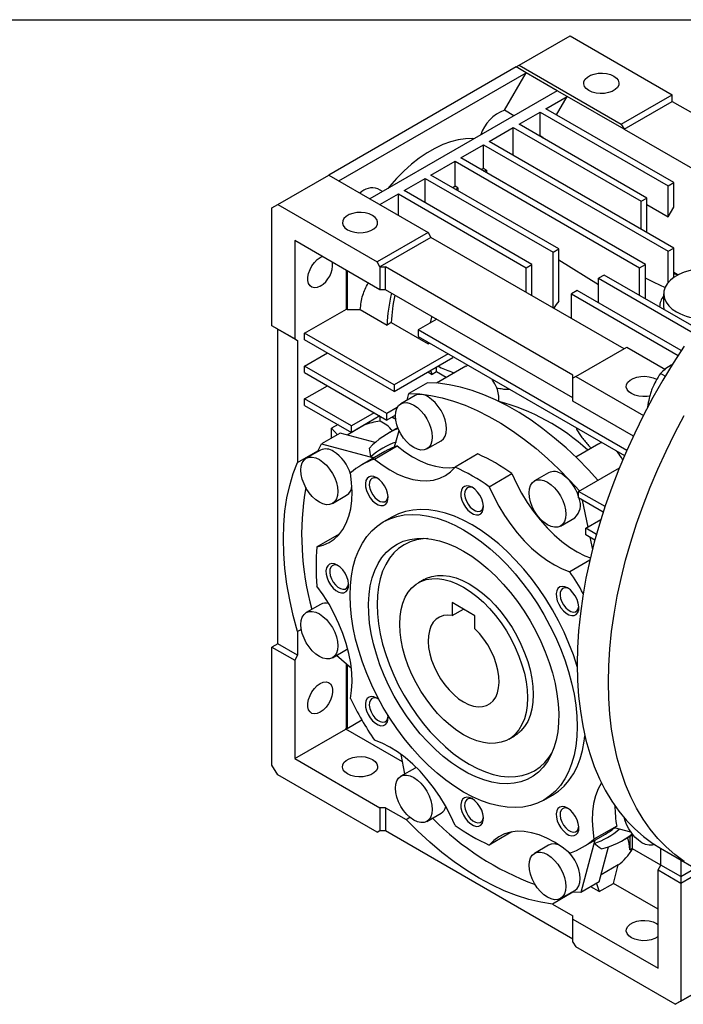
# Model space of a CAD drawing. Header units: millimetres. Extents: x 32 to 1365, y 32 to 1048.
# Tile 6 of 10: x 885 to 1050, y 802 to 1048. Entities that reach past the tile are written whole.
import ezdxf

# ---------------------------------------------------------------- set-up
doc = ezdxf.new("R2010")
doc.units = ezdxf.units.MM
doc.header["$LTSCALE"] = 5
doc.linetypes.add('SLD-Solid', pattern=[0])
doc.layers.add('TEXT', color=140, linetype='SLD-Solid', lineweight=25)

msp = doc.modelspace()

# ---------------------------------------------------------------- linework, layer by layer
for p, q in [((1009.092, 1036.386), (1021.82, 1043.734)), ((1021.82, 1043.734), (1047.276, 1029.038)), ((1008.385, 1035.978), (961.716, 1009.036)), ((1008.385, 1035.978), (1009.092, 1036.386)), ((1010.86, 1034.549), (1008.385, 1035.978)), ((1009.092, 1036.386), (1034.548, 1021.691)), ((964.191, 1007.608), (1010.86, 1034.549)), ((1005.448, 1025.176), (1010.86, 1034.549)), ((1018.638, 1030.059), (1010.86, 1034.549)), ((1018.638, 1030.059), (971.969, 1003.117)), ((1015.809, 1025.568), (1021.113, 1028.63)), ((1018.461, 1024.038), (1021.113, 1028.63)), ((1021.113, 1028.63), (1018.638, 1030.059)), ((1035.255, 1020.466), (1021.113, 1028.63)), ((1034.548, 1021.691), (1047.276, 1029.038)), ((1047.276, 1027.405), (1047.276, 1029.038)), ((1047.629, 1007.199), (1015.809, 1025.568)), ((1035.255, 1020.466), (1047.276, 1027.405)), ((1047.276, 1027.405), (1086.582, 1004.714)), ((1007.814, 1023.81), (1005.448, 1025.176)), ((1009.092, 1021.691), (1014.395, 1024.752)), ((1014.395, 1024.752), (1046.215, 1006.383)), ((1014.395, 1018.776), (1014.395, 1024.752)), ((1001.667, 1017.404), (1007.678, 1020.874)), ((1007.678, 1020.874), (1039.498, 1002.505)), ((1007.678, 1013.935), (1007.678, 1020.874)), ((1040.912, 1003.321), (1009.092, 1021.691)), ((1034.548, 1021.691), (1035.255, 1020.466)), ((1035.255, 1020.466), (1076.433, 996.694)), ((1014.395, 1018.776), (1014.264, 1018.705)), ((1015.102, 1018.368), (1014.395, 1018.776)), ((1014.971, 1018.297), (1015.102, 1018.368)), ((1015.102, 1018.368), (1015.102, 1018.221)), ((994.596, 1013.322), (1000.253, 1016.588)), ((1000.253, 1016.588), (1046.215, 990.055)), ((1000.253, 1010.661), (1000.253, 1016.588)), ((1047.629, 990.871), (1001.667, 1017.404)), ((1040.558, 986.789), (994.596, 1013.322)), ((987.172, 1009.036), (993.182, 1012.506)), ((993.182, 1012.506), (1039.144, 985.973)), ((993.182, 1006.312), (993.182, 1012.506)), ((1000.253, 1010.661), (999.661, 1010.398)), ((1000.96, 1010.252), (1000.253, 1010.661)), ((948.988, 1001.689), (961.716, 1009.036)), ((961.716, 1009.036), (986.465, 994.749)), ((980.454, 1005.158), (985.757, 1008.22)), ((985.757, 1008.22), (1017.577, 989.851)), ((985.757, 1002.097), (985.757, 1008.22)), ((1018.991, 990.667), (987.172, 1009.036)), ((1000.368, 1009.99), (1000.96, 1010.252)), ((1000.96, 1010.252), (1000.96, 1009.649)), ((993.182, 1006.312), (992.649, 1005.874)), ((993.889, 1005.903), (993.182, 1006.312)), ((993.356, 1005.466), (993.889, 1005.903)), ((993.889, 1005.903), (993.889, 1005.158)), ((1046.215, 1006.383), (1047.629, 1007.199)), ((1046.215, 998.626), (1046.215, 1006.383)), ((1047.629, 1001.075), (1047.629, 1007.199)), ((975.079, 1004.913), (973.921, 1005.581)), ((974.444, 1001.689), (979.04, 1004.342)), ((979.04, 1004.342), (1010.86, 985.973)), ((979.04, 999.035), (979.04, 1004.342)), ((1012.274, 986.789), (980.454, 1005.158)), ((1039.498, 1002.505), (1040.912, 1003.321)), ((1040.912, 994.749), (1040.912, 1003.321)), ((947.574, 1000.872), (948.988, 1001.689)), ((947.574, 971.477), (947.574, 1000.872)), ((948.988, 1001.689), (973.737, 987.402)), ((1039.498, 995.565), (1039.498, 1002.505)), ((1040.912, 1001.687), (1046.215, 998.626)), ((1046.215, 998.626), (1047.629, 1001.075)), ((986.465, 994.749), (973.737, 987.402)), ((987.172, 993.524), (974.444, 986.177)), ((986.465, 994.749), (987.172, 993.524)), ((1035.255, 965.767), (987.172, 993.524)), ((953.231, 992.707), (953.231, 968.211)), ((974.444, 980.461), (953.231, 992.707)), ((1017.577, 989.851), (1018.991, 990.667)), ((1017.577, 975.972), (1017.577, 989.851)), ((1018.991, 977.652), (1018.991, 990.667)), ((1046.215, 990.055), (1047.629, 990.871)), ((1046.215, 982.21), (1046.215, 990.055)), ((1047.629, 983.482), (1047.629, 990.871)), ((974.444, 986.177), (973.737, 987.402)), ((974.444, 986.177), (975.858, 986.177)), ((974.444, 986.177), (974.444, 980.461)), ((1022.527, 959.235), (975.858, 986.177)), ((975.858, 980.461), (975.858, 986.177)), ((1010.86, 985.973), (1012.274, 986.789)), ((1012.274, 979.033), (1012.274, 986.789)), ((1028.891, 981.691), (1018.991, 987.823)), ((1039.144, 985.973), (1040.558, 986.789)), ((1040.558, 978.217), (1040.558, 986.789)), ((966.1, 975.64), (966.1, 985.278)), ((966.277, 985.176), (966.277, 975.538)), ((1010.86, 979.85), (1010.86, 985.973)), ((1030.305, 984.136), (1028.891, 983.319)), ((1053.299, 970.862), (1030.305, 984.136)), ((1039.144, 979.033), (1039.144, 985.973)), ((1048.511, 984.231), (1047.629, 984.793)), ((1048.81, 984.098), (1048.511, 984.231)), ((1028.891, 983.319), (1052.478, 969.703)), ((1028.891, 977.196), (1028.891, 983.319)), ((975.858, 980.461), (974.444, 980.461)), ((1022.527, 953.52), (975.858, 980.461)), ((1023.588, 980.258), (1022.173, 979.441)), ((1022.173, 979.441), (1048.719, 964.117)), ((1022.173, 973.318), (1022.173, 979.441)), ((1049.491, 965.304), (1023.588, 980.258)), ((1045.115, 979.441), (1045.115, 976.175)), ((955.705, 969.64), (966.1, 975.64)), ((966.277, 975.538), (966.1, 975.64)), ((966.277, 975.538), (969.552, 975.538)), ((969.552, 975.538), (976.223, 971.687)), ((1044.115, 976.175), (1044.115, 976.164)), ((953.231, 968.211), (947.574, 971.477)), ((948.988, 970.66), (947.574, 971.477)), ((977.284, 972.3), (976.223, 971.687)), ((977.284, 972.3), (986.477, 966.993)), ((988.588, 973.112), (983.99, 970.457)), ((948.988, 970.66), (953.938, 967.803)), ((948.988, 892.272), (948.988, 970.66)), ((955.705, 968.007), (955.705, 969.64)), ((977.979, 956.781), (955.705, 969.64)), ((1035.956, 940.458), (983.99, 970.457)), ((983.99, 970.457), (983.99, 968.824)), ((953.231, 968.211), (953.938, 967.803)), ((953.938, 967.803), (953.938, 937.417)), ((977.979, 955.148), (955.705, 968.007)), ((983.99, 968.824), (1035.387, 939.153)), ((986.477, 966.993), (986.49, 967.381)), ((986.477, 966.993), (986.819, 967.191)), ((955.705, 961.474), (961.363, 964.74)), ((991.415, 964.538), (977.979, 956.781)), ((1023.234, 958.827), (1035.962, 966.175)), ((1035.962, 966.175), (1045.55, 960.64)), ((977.979, 955.148), (992.651, 963.618)), ((955.705, 959.841), (955.705, 961.474)), ((976.212, 949.636), (955.705, 961.474)), ((955.705, 959.841), (976.212, 948.003)), ((986.397, 960.008), (987.459, 959.395)), ((988.551, 960.025), (987.459, 959.395)), ((988.551, 960.025), (988.551, 961.251)), ((990.992, 958.616), (988.551, 960.025)), ((995.881, 961.438), (988.552, 957.207)), ((1022.527, 958.419), (1022.527, 959.235)), ((1045.508, 958.938), (1044.348, 959.608)), ((977.979, 956.781), (977.979, 955.148)), ((986.288, 957.301), (981.692, 954.648)), ((1023.234, 958.827), (1022.527, 958.419)), ((1022.527, 952.703), (1022.527, 958.419)), ((1023.234, 958.827), (1040.073, 949.106)), ((955.705, 953.309), (961.363, 956.575)), ((981.247, 952.99), (981.692, 954.648)), ((955.705, 951.676), (955.705, 953.309)), ((967.373, 946.573), (955.705, 953.309)), ((983.19, 954.112), (979.655, 952.071)), ((1037.577, 944.015), (1022.527, 952.703)), ((955.705, 951.676), (967.373, 944.94)), ((973.03, 949.84), (967.373, 946.573)), ((978.743, 951.098), (976.212, 949.636)), ((976.212, 948.003), (976.212, 949.636)), ((1041.139, 951.157), (1041.082, 951.19)), ((964.015, 946.879), (962.423, 945.959)), ((974.445, 949.023), (967.373, 944.94)), ((974.479, 947.723), (974.479, 949.003)), ((978.309, 949.214), (976.212, 948.003)), ((977.429, 948.706), (977.882, 948.444)), ((964.535, 944.74), (959.939, 942.087)), ((962.423, 943.52), (962.423, 945.959)), ((962.423, 945.959), (963.857, 944.348)), ((973.28, 942.397), (964.535, 944.74)), ((970.522, 946.725), (966.276, 944.274)), ((967.373, 944.94), (967.373, 946.573)), ((970.522, 946.725), (970.483, 946.736)), ((978.925, 946.083), (976.38, 944.614)), ((978.123, 941.331), (979.215, 945.405)), ((958.889, 940.078), (959.939, 942.087)), ((959.939, 942.087), (972.96, 938.599)), ((986.154, 940.812), (989.69, 942.853)), ((1028.995, 942.126), (1023.22, 938.792)), ((953.938, 937.417), (959.021, 940.352)), ((959.655, 940.521), (956.119, 938.48)), ((975.655, 940.154), (969.927, 936.848)), ((973.09, 938.295), (978.747, 941.56)), ((998.838, 939.572), (993.181, 936.306)), ((973.031, 938.639), (972.159, 938.873)), ((1001.668, 931.407), (1007.325, 934.672)), ((1016.474, 934.897), (1012.938, 932.856)), ((1023.941, 930.248), (1034.113, 936.12)), ((1030.522, 926.449), (1023.941, 930.248)), ((1023.941, 928.615), (1023.941, 930.248)), ((962.619, 927.221), (966.154, 929.262)), ((1030.07, 925.077), (1023.941, 928.615)), ((1024.853, 928.089), (1026.229, 921.362)), ((977.426, 923.857), (975.305, 922.632)), ((1019.438, 921.598), (1022.973, 923.639)), ((1025.709, 921.062), (1029.488, 923.244)), ((1028.385, 919.517), (1025.709, 921.062)), ((1025.709, 919.429), (1025.709, 921.062)), ((958.766, 916.433), (964.423, 919.698)), ((1027.996, 918.108), (1025.709, 919.429)), ((1026.747, 918.829), (1027.378, 915.747)), ((1026.73, 913.068), (1021.76, 910.198)), ((985.469, 908.293), (984.054, 907.476)), ((959.655, 902.086), (956.119, 900.045)), ((992.475, 902.524), (992.475, 899.293)), ((998.132, 899.259), (992.475, 902.524)), ((992.475, 899.293), (995.274, 900.909)), ((998.132, 896.028), (998.132, 899.259)), ((954.883, 895.85), (953.938, 895.304)), ((953.938, 895.304), (953.938, 889.415)), ((948.988, 892.272), (947.574, 891.456)), ((947.574, 862.06), (947.574, 891.456)), ((947.574, 891.456), (953.231, 888.19)), ((953.938, 889.415), (948.988, 892.272)), ((962.619, 888.786), (966.154, 890.827)), ((953.938, 889.415), (953.231, 888.19)), ((953.231, 888.19), (953.231, 863.694)), ((967.346, 886.118), (963.659, 889.387)), ((966.1, 871.286), (966.1, 887.223)), ((966.277, 887.066), (966.277, 871.184)), ((966.277, 871.184), (969.944, 873.302)), ((953.231, 863.694), (965.958, 871.041)), ((965.958, 871.041), (966.1, 871.286)), ((980.079, 862.89), (965.958, 871.041)), ((966.277, 871.184), (966.1, 871.286)), ((1006.552, 868.504), (1007.967, 869.321)), ((953.231, 863.694), (974.444, 851.448)), ((980.695, 859.882), (979.707, 864.709)), ((948.988, 859.611), (947.574, 862.06)), ((983.19, 861.322), (979.655, 859.281)), ((983.491, 861.466), (983.19, 861.322)), ((973.737, 845.323), (948.988, 859.611)), ((1015.302, 853.348), (1017.423, 854.573)), ((974.444, 851.448), (974.444, 845.732)), ((975.858, 851.448), (974.444, 851.448)), ((975.858, 851.448), (975.858, 845.732)), ((975.858, 851.448), (980.958, 848.503)), ((980.958, 848.503), (981.904, 849.049)), ((986.154, 848.023), (989.69, 850.064)), ((1033.418, 846.866), (1027.761, 843.601)), ((1036.982, 845.35), (1032.908, 846.442)), ((973.737, 845.323), (974.444, 845.732)), ((973.737, 845.323), (974.444, 845.732)), ((974.444, 845.732), (975.858, 845.732)), ((975.858, 845.732), (1022.527, 818.79)), ((1007.325, 845.389), (1001.668, 842.123)), ((1024.922, 841.582), (1030.65, 844.889)), ((1034.875, 843.286), (1037.425, 844.758)), ((1036.694, 844.336), (1036.694, 840.969)), ((1037.366, 841.357), (1037.366, 844.724)), ((1016.474, 842.108), (1012.938, 840.067)), ((1027.961, 843.336), (1024.472, 830.313)), ((1027.797, 842.504), (1028.032, 843.377)), ((1029.068, 832.966), (1031.411, 841.712)), ((1036.694, 840.969), (1037.366, 841.357)), ((1044.302, 841.398), (1052.081, 836.908)), ((1044.411, 837.101), (1037.363, 841.17)), ((1044.447, 837.165), (1044.447, 841.314)), ((1033.816, 837.178), (1029.534, 834.707)), ((1032.603, 832.568), (1033.816, 837.178)), ((1043.74, 835.94), (1044.447, 837.165)), ((1049.397, 834.307), (1044.447, 837.165)), ((1049.397, 838.457), (1049.397, 834.307)), ((1043.74, 835.94), (1049.397, 832.674)), ((1043.74, 811.444), (1043.74, 835.94)), ((1049.397, 834.307), (1053.008, 836.392)), ((1049.397, 832.674), (1054.519, 835.631)), ((1049.397, 834.307), (1049.397, 832.674)), ((1029.068, 832.966), (1024.472, 830.313)), ((1029.068, 830.527), (1026.955, 831.747)), ((1028.39, 832.575), (1029.068, 830.527)), ((1029.068, 830.527), (1032.603, 832.568)), ((1043.74, 826.139), (1032.603, 832.568)), ((1049.397, 832.674), (1049.397, 803.279)), ((1022.511, 830.385), (1017.427, 827.45)), ((1019.438, 828.808), (1022.973, 830.849)), ((1024.472, 830.313), (1022.207, 830.407)), ((1017.427, 827.45), (1022.527, 824.506)), ((1022.527, 823.69), (1022.527, 824.506)), ((1022.527, 817.974), (1022.527, 823.69)), ((1022.527, 823.69), (1043.74, 811.444)), ((1043.309, 822.624), (1043.74, 822.335)), ((1022.527, 817.974), (1023.234, 816.749)), ((1047.983, 802.462), (1023.234, 816.749)), ((1047.983, 802.462), (1060.711, 809.81)), ((1049.397, 803.279), (1062.125, 810.626)), ((1049.397, 803.279), (1047.983, 802.462))]:
    msp.add_line(p, q)
at = {"flags": 128}
for points in [[(1032.702, 1033.688), (1033.355, 1033.207), (1033.789, 1032.65), (1033.98, 1032.049), (1033.916, 1031.439), (1033.601, 1030.856), (1033.054, 1030.333), (1032.305, 1029.901), (1031.4, 1029.585), (1030.389, 1029.403), (1029.333, 1029.366), (1028.292, 1029.476), (1027.327, 1029.727), (1026.494, 1030.104), (1025.841, 1030.585), (1025.407, 1031.142), (1025.216, 1031.743), (1025.28, 1032.353), (1025.595, 1032.936), (1026.142, 1033.459), (1026.891, 1033.891), (1027.796, 1034.207), (1028.807, 1034.389), (1029.863, 1034.425), (1030.904, 1034.315), (1031.869, 1034.065), (1032.702, 1033.688)], [(997.94, 1018.11), (997.538, 1018.133), (995.769, 1018.093), (993.931, 1017.827), (992.039, 1017.336), (990.108, 1016.625), (988.153, 1015.699), (986.19, 1014.566), (984.236, 1013.235), (982.304, 1011.717), (980.412, 1010.023), (978.574, 1008.167), (976.805, 1006.164), (976.404, 1005.677)], [(972.598, 998.99), (971.765, 999.367), (970.8, 999.618), (969.759, 999.728), (968.703, 999.691), (967.692, 999.509), (966.787, 999.193), (966.038, 998.761), (965.491, 998.239), (965.176, 997.655), (965.112, 997.045), (965.303, 996.444), (965.737, 995.887), (966.39, 995.406), (967.223, 995.03), (968.188, 994.779), (969.229, 994.669), (970.285, 994.706), (971.296, 994.887), (972.201, 995.203), (972.95, 995.635), (973.497, 996.158), (973.812, 996.742), (973.876, 997.351), (973.685, 997.952), (973.251, 998.51), (972.598, 998.99)], [(959.594, 981.365), (958.852, 981.04), (958.152, 980.943), (957.536, 981.078), (957.04, 981.438), (956.692, 982.003), (956.513, 982.738), (956.513, 983.603), (956.692, 984.545), (957.04, 985.511), (957.536, 986.444), (958.152, 987.291), (958.852, 988.001), (959.594, 988.534), (960.062, 988.763)], [(1063.752, 984.011), (1062.647, 984.55), (1061.255, 985.055), (1059.748, 985.435), (1058.16, 985.681), (1056.526, 985.787), (1054.883, 985.751), (1053.268, 985.575), (1051.716, 985.261), (1050.262, 984.818), (1048.939, 984.254), (1047.777, 983.583), (1046.801, 982.82), (1046.032, 981.981), (1045.489, 981.085), (1045.184, 980.152), (1045.122, 979.204), (1045.306, 978.261), (1045.732, 977.344), (1046.389, 976.474), (1047.264, 975.67), (1048.336, 974.951)], [(1047.629, 984.469), (1047.716, 984.45), (1048.511, 984.231)], [(1045.548, 980.942), (1042.75, 982.277), (1040.558, 983.322)], [(987.06, 972.23), (987.355, 973.647), (987.391, 973.803)], [(1045.115, 976.175), (1045.122, 975.938), (1045.167, 975.556)], [(1050.211, 966.391), (1047.51, 962.215), (1044.926, 957.954), (1042.464, 953.618), (1040.131, 949.219), (1037.933, 944.766), (1035.874, 940.273), (1033.962, 935.748), (1032.199, 931.205), (1030.59, 926.653), (1029.14, 922.105), (1027.852, 917.571), (1026.729, 913.064), (1025.774, 908.593), (1024.99, 904.171), (1024.377, 899.808), (1023.939, 895.515), (1023.676, 891.303), (1023.588, 887.182)], [(992.645, 963.828), (992.645, 963.819), (992.651, 963.618)], [(987.459, 959.395), (987.251, 960.071), (987.15, 960.442)], [(1028.718, 933.005), (1026.381, 935.577), (1023.625, 938.397), (1020.808, 941.053), (1017.942, 943.537), (1015.037, 945.839), (1012.104, 947.949), (1009.155, 949.861), (1006.2, 951.567), (1003.251, 953.06), (1000.319, 954.335), (997.414, 955.388), (994.548, 956.213), (991.731, 956.809), (988.974, 957.172), (986.288, 957.301)], [(1041.683, 953.992), (1040.996, 953.885), (1039.94, 953.848), (1038.899, 953.958), (1037.934, 954.209), (1037.1, 954.586), (1036.448, 955.067), (1036.013, 955.624), (1035.823, 956.225), (1035.887, 956.835), (1036.201, 957.418), (1036.749, 957.941), (1037.497, 958.373), (1038.403, 958.689), (1039.413, 958.871), (1040.47, 958.908), (1041.511, 958.798), (1042.476, 958.547), (1043.309, 958.17), (1043.309, 958.17)], [(981.692, 954.648), (984.378, 954.518), (987.135, 954.155), (989.951, 953.56), (992.818, 952.734), (995.722, 951.682), (998.655, 950.407), (1001.604, 948.914), (1004.559, 947.208), (1007.508, 945.296), (1010.441, 943.185), (1013.346, 940.884), (1016.212, 938.4), (1019.029, 935.743), (1021.785, 932.924), (1024.122, 930.352)], [(982.904, 951.749), (983.801, 951.129), (984.663, 950.329), (985.458, 949.38), (986.154, 948.318), (986.726, 947.184), (987.151, 946.021), (987.412, 944.874), (987.5, 943.788), (987.412, 942.804), (987.151, 941.959), (986.726, 941.286), (986.154, 940.812), (985.458, 940.554), (984.663, 940.522), (983.801, 940.718), (982.904, 941.134), (982.008, 941.753), (981.145, 942.553), (980.351, 943.502), (979.654, 944.565), (979.083, 945.699), (978.658, 946.862), (978.396, 948.008), (978.308, 949.095), (978.396, 950.079), (978.658, 950.924), (979.083, 951.596), (979.654, 952.07), (980.351, 952.328), (981.145, 952.36), (982.008, 952.164), (982.904, 951.749)], [(989.69, 942.853), (989.69, 942.853), (990.261, 943.327), (990.686, 944), (990.948, 944.845), (991.036, 945.829), (990.948, 946.915), (990.686, 948.062), (990.261, 949.225), (989.69, 950.359), (988.993, 951.421), (988.199, 952.37), (987.336, 953.17), (986.44, 953.79)], [(978.364, 948.234), (978.01, 948.376), (977.481, 948.736)], [(1031.366, 882.692), (1031.454, 886.813), (1031.717, 891.025), (1032.156, 895.318), (1032.768, 899.681), (1033.552, 904.103), (1034.507, 908.574), (1035.63, 913.081), (1036.918, 917.615), (1038.368, 922.163), (1039.977, 926.714), (1041.74, 931.258), (1043.653, 935.782), (1045.711, 940.276), (1047.909, 944.728), (1050.242, 949.128)], [(978.747, 941.56), (980.648, 940.102), (982.572, 938.854), (984.498, 937.83), (986.406, 937.039), (988.277, 936.491), (990.093, 936.189), (991.834, 936.139), (993.158, 936.278)], [(953.938, 895.304), (952.867, 899.299), (951.984, 903.257), (951.294, 907.162), (950.799, 910.998), (950.501, 914.75), (950.402, 918.401), (950.501, 921.938), (950.799, 925.346), (951.294, 928.611), (951.984, 931.719), (952.867, 934.659), (953.938, 937.417)], [(959.369, 938.158), (960.266, 937.538), (961.128, 936.739), (961.923, 935.789), (962.619, 934.727), (963.191, 933.593), (963.616, 932.43), (963.877, 931.284), (963.965, 930.197), (963.877, 929.213), (963.616, 928.368), (963.191, 927.696), (962.619, 927.221), (961.923, 926.963), (961.128, 926.932), (960.266, 927.127), (959.369, 927.543), (958.473, 928.163), (957.61, 928.962), (956.816, 929.911), (956.119, 930.974), (955.548, 932.108), (955.123, 933.271), (954.861, 934.417), (954.773, 935.504), (954.861, 936.488), (955.123, 937.333), (955.548, 938.005), (956.119, 938.48), (956.816, 938.738), (957.61, 938.769), (958.473, 938.574), (959.369, 938.158)], [(973.09, 938.295), (974.991, 936.836), (976.915, 935.589), (978.841, 934.564), (980.749, 933.774), (982.621, 933.225), (984.436, 932.924), (986.177, 932.873), (987.826, 933.073), (989.366, 933.523), (990.781, 934.216), (992.057, 935.147), (993.181, 936.306)], [(958.766, 916.433), (960.332, 916.827), (961.776, 917.467), (963.084, 918.346), (964.243, 919.455), (965.241, 920.783), (966.067, 922.316), (966.714, 924.039), (967.174, 925.934), (967.444, 927.983), (967.519, 930.163), (967.4, 932.453), (967.088, 934.829)], [(1007.325, 934.672), (1008.449, 932.216), (1009.725, 929.811), (1011.141, 927.483), (1012.68, 925.256), (1014.329, 923.152), (1016.07, 921.193), (1017.886, 919.398), (1019.757, 917.786), (1021.665, 916.373), (1023.591, 915.174), (1025.515, 914.201), (1026.867, 913.653)], [(973.675, 933.617), (972.971, 933.921), (972.312, 934), (971.739, 933.85), (971.287, 933.48), (970.985, 932.913), (970.852, 932.186), (970.896, 931.343), (971.115, 930.438), (971.495, 929.527), (972.012, 928.668), (972.633, 927.915), (973.32, 927.315), (974.029, 926.906), (974.716, 926.713), (975.337, 926.749), (975.854, 927.011), (976.234, 927.483), (976.453, 928.135), (976.498, 928.927), (976.365, 929.808), (976.063, 930.723), (975.611, 931.614), (975.037, 932.427), (974.378, 933.109), (973.675, 933.617)], [(973.925, 933.46), (973.519, 933.606), (972.932, 933.651), (972.436, 933.471), (972.066, 933.08), (971.852, 932.508), (971.808, 931.796), (971.939, 930.997), (972.233, 930.171), (972.67, 929.378), (973.217, 928.679), (973.833, 928.123), (974.473, 927.754), (975.089, 927.598), (975.636, 927.666), (976.073, 927.954), (976.367, 928.44), (976.492, 929.014)], [(1016.188, 932.535), (1017.084, 931.915), (1017.947, 931.115), (1018.741, 930.166), (1019.438, 929.104), (1020.009, 927.97), (1020.434, 926.807), (1020.696, 925.66), (1020.784, 924.574), (1020.696, 923.589), (1020.434, 922.745), (1020.009, 922.072), (1019.438, 921.598), (1018.741, 921.34), (1017.947, 921.308), (1017.084, 921.504), (1016.188, 921.92), (1015.291, 922.539), (1014.429, 923.339), (1013.634, 924.288), (1012.938, 925.35), (1012.366, 926.485), (1011.941, 927.647), (1011.68, 928.794), (1011.592, 929.88), (1011.68, 930.865), (1011.941, 931.71), (1012.366, 932.382), (1012.938, 932.856), (1013.634, 933.114), (1014.429, 933.146), (1015.291, 932.95), (1016.188, 932.535)], [(997.425, 931.267), (996.721, 931.57), (996.062, 931.649), (995.489, 931.499), (995.037, 931.129), (994.735, 930.563), (994.602, 929.835), (994.646, 928.992), (994.865, 928.087), (995.245, 927.177), (995.762, 926.318), (996.383, 925.565), (997.07, 924.965), (997.779, 924.556), (998.466, 924.363), (999.087, 924.398), (999.604, 924.661), (999.984, 925.133), (1000.203, 925.785), (1000.248, 926.576), (1000.115, 927.457), (999.813, 928.372), (999.361, 929.264), (998.787, 930.076), (998.128, 930.758), (997.425, 931.267)], [(997.675, 931.109), (997.269, 931.256), (996.682, 931.3), (996.186, 931.121), (995.816, 930.73), (995.602, 930.157), (995.558, 929.445), (995.689, 928.646), (995.983, 927.82), (996.42, 927.028), (996.967, 926.328), (997.583, 925.773), (998.223, 925.404), (998.839, 925.247), (999.386, 925.315), (999.823, 925.603), (1000.117, 926.09), (1000.242, 926.663)], [(1001.668, 931.407), (1002.792, 928.95), (1004.069, 926.545), (1005.484, 924.218), (1007.024, 921.991), (1008.672, 919.887), (1010.413, 917.927), (1012.229, 916.132), (1014.1, 914.52), (1016.009, 913.108), (1017.934, 911.909), (1019.858, 910.936), (1021.76, 910.198)], [(997.425, 921.877), (995.206, 923.057), (993, 924.029), (990.822, 924.786), (988.684, 925.324), (986.601, 925.639), (984.584, 925.729), (982.646, 925.595), (980.8, 925.236), (979.056, 924.655), (977.426, 923.857)], [(995.303, 920.652), (997.523, 919.27), (999.728, 917.696), (1001.906, 915.938), (1004.044, 914.008), (1006.127, 911.917), (1008.144, 909.679), (1010.082, 907.307), (1011.928, 904.817), (1013.673, 902.222), (1015.303, 899.54), (1016.811, 896.786), (1018.186, 893.979), (1019.42, 891.134), (1020.505, 888.27), (1021.435, 885.404), (1022.203, 882.554), (1022.806, 879.738), (1023.239, 876.973), (1023.5, 874.275), (1023.588, 871.662), (1023.5, 869.15), (1023.239, 866.754), (1022.806, 864.489), (1022.203, 862.368), (1021.435, 860.406), (1020.505, 858.614), (1019.42, 857.003), (1018.186, 855.583), (1016.811, 854.362), (1015.303, 853.349), (1013.673, 852.55), (1011.928, 851.969), (1010.082, 851.61), (1008.144, 851.476), (1006.127, 851.566), (1004.044, 851.882), (1001.906, 852.419), (999.728, 853.176), (997.523, 854.148), (995.303, 855.329), (993.084, 856.71), (990.879, 858.285), (988.701, 860.043), (986.563, 861.973), (984.479, 864.063), (982.463, 866.301), (980.525, 868.673), (978.678, 871.164), (976.934, 873.758), (975.303, 876.441), (973.796, 879.194), (972.421, 882.002), (971.187, 884.847), (970.102, 887.711), (969.172, 890.576), (968.403, 893.426), (967.801, 896.243), (967.367, 899.008), (967.106, 901.706), (967.019, 904.318), (967.106, 906.831), (967.367, 909.227), (967.801, 911.492), (968.403, 913.612), (969.172, 915.575), (970.102, 917.367), (971.187, 918.978), (972.421, 920.398), (973.796, 921.618), (975.303, 922.631), (976.934, 923.431), (978.678, 924.012), (980.525, 924.37), (982.463, 924.505), (984.479, 924.414), (986.563, 924.099), (988.701, 923.561), (990.879, 922.804), (993.084, 921.832), (995.303, 920.652)], [(1023.59, 886.514), (1023.556, 886.629), (1022.626, 889.494), (1021.541, 892.359), (1020.307, 895.203), (1018.932, 898.011), (1017.425, 900.764), (1015.794, 903.447), (1014.05, 906.041), (1012.203, 908.532), (1010.265, 910.904), (1008.249, 913.142), (1006.165, 915.232), (1004.028, 917.162), (1001.849, 918.92), (999.644, 920.495), (997.425, 921.877)], [(995.303, 915.344), (997.34, 914.068), (999.361, 912.598), (1001.352, 910.946), (1003.299, 909.124), (1005.186, 907.145), (1007, 905.025), (1008.727, 902.778), (1010.356, 900.423), (1011.872, 897.975), (1013.266, 895.453), (1014.527, 892.876), (1015.646, 890.262), (1016.614, 887.632), (1017.424, 885.005), (1018.071, 882.399), (1018.549, 879.835), (1018.854, 877.332), (1018.986, 874.907), (1018.942, 872.579), (1018.723, 870.366), (1018.331, 868.282), (1017.768, 866.345), (1017.039, 864.568), (1016.149, 862.964), (1015.105, 861.546), (1013.914, 860.323), (1012.585, 859.306), (1011.129, 858.5), (1009.555, 857.913), (1007.875, 857.549), (1006.103, 857.41), (1004.251, 857.497), (1002.332, 857.811), (1000.361, 858.347), (998.353, 859.103), (996.323, 860.073), (994.284, 861.25), (992.254, 862.624), (990.245, 864.187), (988.275, 865.926), (986.356, 867.828), (984.504, 869.879), (982.731, 872.064), (981.052, 874.368), (979.478, 876.772), (978.022, 879.259), (976.693, 881.811), (975.502, 884.408), (974.458, 887.032), (973.568, 889.664), (972.839, 892.282), (972.276, 894.87), (971.884, 897.406), (971.665, 899.872), (971.621, 902.251), (971.752, 904.523), (972.058, 906.674), (972.536, 908.686), (973.183, 910.545), (973.993, 912.237), (974.961, 913.749), (976.08, 915.071), (977.341, 916.192), (978.735, 917.105), (980.251, 917.801), (981.879, 918.278), (983.607, 918.529), (985.421, 918.555), (987.308, 918.355), (989.255, 917.929), (991.246, 917.283), (993.267, 916.419), (995.303, 915.344)], [(986.426, 918.476), (985.227, 918.422), (983.536, 918.154), (981.946, 917.663), (980.468, 916.953), (979.113, 916.028), (977.893, 914.895), (976.815, 913.565), (975.89, 912.046), (975.123, 910.35), (974.52, 908.49), (974.086, 906.48), (973.824, 904.336), (973.737, 902.073), (973.824, 899.71), (974.086, 897.264), (974.52, 894.753), (975.123, 892.197), (975.89, 889.615), (976.815, 887.027), (977.893, 884.453), (979.113, 881.912), (980.468, 879.423), (981.946, 877.005), (983.536, 874.678), (985.227, 872.458), (987.005, 870.362), (988.858, 868.407), (990.77, 866.607), (992.727, 864.976), (994.715, 863.526), (996.718, 862.269), (998.721, 861.214), (1000.708, 860.369), (1002.666, 859.74), (1004.578, 859.332), (1006.43, 859.149), (1008.208, 859.191), (1009.899, 859.459), (1011.489, 859.95), (1012.968, 860.661), (1014.322, 861.586), (1015.543, 862.718), (1016.62, 864.049), (1017.264, 865.058)], [(963.837, 911.871), (963.134, 912.174), (962.475, 912.253), (961.901, 912.103), (961.449, 911.733), (961.147, 911.167), (961.014, 910.439), (961.059, 909.596), (961.278, 908.691), (961.658, 907.781), (962.175, 906.922), (962.796, 906.169), (963.483, 905.569), (964.192, 905.16), (964.878, 904.967), (965.5, 905.002), (966.016, 905.265), (966.396, 905.737), (966.615, 906.389), (966.66, 907.18), (966.527, 908.061), (966.225, 908.976), (965.773, 909.868), (965.2, 910.68), (964.541, 911.362), (963.837, 911.871)], [(964.088, 911.713), (963.681, 911.86), (963.094, 911.904), (962.598, 911.725), (962.229, 911.334), (962.015, 910.761), (961.971, 910.049), (962.101, 909.25), (962.396, 908.424), (962.832, 907.632), (963.379, 906.932), (963.995, 906.377), (964.635, 906.008), (965.252, 905.851), (965.799, 905.919), (966.235, 906.207), (966.53, 906.694), (966.654, 907.267)], [(979.393, 897.175), (979.481, 899.045), (979.741, 900.794), (980.172, 902.403), (980.769, 903.853), (981.525, 905.13), (982.432, 906.22), (983.48, 907.109), (984.658, 907.789), (985.952, 908.252), (987.348, 908.493), (988.832, 908.51), (990.387, 908.301), (991.996, 907.871), (993.64, 907.222), (995.303, 906.362), (996.966, 905.302), (998.611, 904.051), (1000.22, 902.625), (1001.775, 901.038), (1003.258, 899.309), (1004.655, 897.455), (1005.949, 895.498), (1007.127, 893.458), (1008.175, 891.359), (1009.082, 889.222), (1009.838, 887.072), (1010.435, 884.933), (1010.866, 882.826), (1011.126, 880.776), (1011.213, 878.806), (1011.126, 876.936), (1010.866, 875.187), (1010.435, 873.578), (1009.838, 872.127), (1009.082, 870.85), (1008.175, 869.761), (1007.127, 868.871), (1005.949, 868.191), (1004.655, 867.728), (1003.258, 867.487), (1001.775, 867.471), (1000.22, 867.679), (998.611, 868.11), (996.966, 868.759), (995.303, 869.618), (993.64, 870.679), (991.996, 871.929), (990.387, 873.356), (988.832, 874.942), (987.348, 876.672), (985.952, 878.525), (984.658, 880.483), (983.48, 882.522), (982.432, 884.622), (981.525, 886.758), (980.769, 888.908), (980.172, 891.048), (979.741, 893.154), (979.481, 895.204), (979.393, 897.175)], [(985.469, 908.293), (986.072, 908.606), (987.366, 909.069), (988.763, 909.31), (990.246, 909.326), (991.801, 909.118), (993.41, 908.687), (995.055, 908.038), (996.718, 907.179)], [(967.088, 878.627), (967.4, 880.643), (967.519, 882.795), (967.444, 885.063), (967.174, 887.422), (966.714, 889.849), (966.067, 892.318), (965.241, 894.806), (964.243, 897.286), (963.084, 899.733), (961.776, 902.123), (960.332, 904.43), (958.766, 906.631)], [(996.718, 907.179), (998.381, 906.118), (1000.025, 904.868), (1001.634, 903.441), (1003.189, 901.855), (1004.673, 900.125), (1006.069, 898.272), (1007.363, 896.314), (1008.541, 894.275), (1009.589, 892.175), (1010.496, 890.039), (1011.252, 887.889), (1011.849, 885.749), (1012.28, 883.643), (1012.54, 881.593), (1012.628, 879.622), (1012.54, 877.752), (1012.28, 876.003), (1011.849, 874.394), (1011.252, 872.944), (1010.496, 871.667), (1009.589, 870.577), (1008.541, 869.688), (1007.967, 869.321)], [(1021.175, 906.196), (1020.471, 906.5), (1019.812, 906.579), (1019.239, 906.429), (1018.787, 906.059), (1018.485, 905.492), (1018.352, 904.765), (1018.396, 903.922), (1018.615, 903.017), (1018.995, 902.106), (1019.512, 901.247), (1020.133, 900.494), (1020.82, 899.894), (1021.529, 899.485), (1022.216, 899.292), (1022.837, 899.328), (1023.354, 899.59), (1023.734, 900.062), (1023.953, 900.714), (1023.998, 901.505), (1023.865, 902.386), (1023.563, 903.301), (1023.111, 904.193), (1022.537, 905.005), (1021.878, 905.687), (1021.175, 906.196)], [(1021.425, 906.039), (1021.019, 906.185), (1020.432, 906.23), (1019.936, 906.05), (1019.566, 905.659), (1019.352, 905.087), (1019.308, 904.374), (1019.439, 903.576), (1019.733, 902.749), (1020.17, 901.957), (1020.717, 901.257), (1021.333, 900.702), (1021.973, 900.333), (1022.589, 900.176), (1023.136, 900.245), (1023.573, 900.533), (1023.867, 901.019), (1023.992, 901.592)], [(959.369, 899.723), (960.266, 899.104), (961.128, 898.304), (961.923, 897.355), (962.619, 896.293), (963.191, 895.158), (963.616, 893.996), (963.877, 892.849), (963.965, 891.762), (963.877, 890.778), (963.616, 889.933), (963.191, 889.261), (962.619, 888.787), (961.923, 888.529), (961.128, 888.497), (960.266, 888.693), (959.369, 889.108), (958.473, 889.728), (957.61, 890.528), (956.816, 891.477), (956.119, 892.539), (955.548, 893.673), (955.123, 894.836), (954.861, 895.983), (954.773, 897.069), (954.861, 898.054), (955.123, 898.898), (955.548, 899.571), (956.119, 900.045), (956.816, 900.303), (957.61, 900.335), (958.473, 900.139), (959.369, 899.723)], [(992.475, 899.293), (991.328, 899.401), (990.259, 899.284), (989.291, 898.943), (988.441, 898.385), (987.727, 897.621), (987.163, 896.667), (986.761, 895.541), (986.527, 894.266), (986.467, 892.866), (986.582, 891.37), (986.869, 889.807), (987.323, 888.209), (987.936, 886.605), (988.694, 885.03), (989.582, 883.512), (990.585, 882.084), (991.68, 880.772), (992.847, 879.603), (994.063, 878.601), (995.303, 877.784), (996.544, 877.168), (997.76, 876.768), (998.927, 876.589), (1000.022, 876.636), (1001.024, 876.907), (1001.913, 877.398), (1002.671, 878.099), (1003.284, 878.995), (1003.738, 880.069), (1004.025, 881.3), (1004.14, 882.664), (1004.08, 884.133), (1003.846, 885.678), (1003.443, 887.269), (1002.88, 888.874), (1002.166, 890.462), (1001.316, 892.001), (1000.347, 893.46), (999.279, 894.811), (998.132, 896.028)], [(966.154, 890.827), (966.155, 890.828), (966.43, 891.016)], [(1023.588, 887.182), (1023.676, 883.163), (1023.939, 879.255), (1024.377, 875.468), (1024.99, 871.812), (1025.774, 868.296), (1026.729, 864.928), (1027.852, 861.717), (1029.14, 858.67), (1030.59, 855.796), (1032.199, 853.102), (1033.962, 850.594), (1035.874, 848.278), (1037.933, 846.16), (1040.131, 844.246), (1042.464, 842.54), (1044.302, 841.398)], [(959.594, 875.214), (958.852, 874.89), (958.152, 874.792), (957.536, 874.928), (957.04, 875.288), (956.692, 875.852), (956.513, 876.588), (956.513, 877.452), (956.692, 878.395), (957.04, 879.361), (957.536, 880.294), (958.152, 881.14), (958.852, 881.851), (959.594, 882.384), (960.337, 882.708), (961.037, 882.806), (961.653, 882.671), (962.149, 882.31), (962.497, 881.746), (962.676, 881.01), (962.676, 880.146), (962.497, 879.204), (962.149, 878.238), (961.653, 877.304), (961.037, 876.458), (960.337, 875.747), (959.594, 875.214)], [(1050.242, 838.05), (1047.909, 839.756), (1045.711, 841.67), (1043.653, 843.788), (1041.74, 846.103), (1039.977, 848.612), (1038.368, 851.306), (1036.918, 854.18), (1035.63, 857.226), (1034.507, 860.438), (1033.552, 863.806), (1032.768, 867.322), (1032.156, 870.978), (1031.717, 874.765), (1031.454, 878.673), (1031.366, 882.692)], [(974.219, 878.391), (973.675, 878.766), (972.971, 879.069), (972.312, 879.149), (971.739, 878.999), (971.287, 878.629), (970.985, 878.062), (970.852, 877.335), (970.896, 876.492), (971.115, 875.587), (971.495, 874.676), (972.012, 873.817), (972.633, 873.064), (973.32, 872.464), (974.029, 872.055), (974.716, 871.862), (975.337, 871.898), (975.854, 872.16), (976.234, 872.632), (976.453, 873.284), (976.498, 874.075), (976.45, 874.526)], [(973.925, 878.608), (973.519, 878.755), (972.932, 878.8), (972.436, 878.62), (972.066, 878.229), (971.852, 877.656), (971.808, 876.944), (971.939, 876.146), (972.233, 875.319), (972.67, 874.527), (973.217, 873.827), (973.833, 873.272), (974.473, 872.903), (975.089, 872.746), (975.636, 872.815), (976.073, 873.103), (976.367, 873.589), (976.492, 874.162)], [(1017.423, 854.573), (1017.425, 854.574), (1018.932, 855.587), (1020.307, 856.807), (1021.541, 858.227), (1022.626, 859.838), (1023.556, 861.631), (1024.325, 863.593), (1024.927, 865.713), (1025.361, 867.978), (1025.528, 869.304)], [(993.181, 847.023), (992.057, 849.48), (990.781, 851.884), (989.366, 854.212), (987.826, 856.439), (986.177, 858.543), (984.436, 860.503), (982.621, 862.297), (980.749, 863.909), (978.841, 865.322), (976.915, 866.521), (974.991, 867.494), (973.09, 868.232)], [(972.598, 863.445), (973.251, 862.964), (973.685, 862.407), (973.876, 861.806), (973.812, 861.196), (973.497, 860.613), (972.95, 860.09), (972.201, 859.658), (971.296, 859.342), (970.285, 859.16), (969.229, 859.123), (968.188, 859.233), (967.223, 859.484), (966.39, 859.861), (965.737, 860.342), (965.303, 860.899), (965.112, 861.5), (965.176, 862.109), (965.491, 862.693), (966.038, 863.216), (966.787, 863.648), (967.692, 863.964), (968.703, 864.145), (969.759, 864.182), (970.8, 864.072), (971.765, 863.821), (972.598, 863.445)], [(982.904, 858.959), (983.801, 858.34), (984.663, 857.54), (985.458, 856.591), (986.154, 855.529), (986.726, 854.394), (987.151, 853.232), (987.412, 852.085), (987.5, 850.999), (987.412, 850.014), (987.151, 849.169), (986.726, 848.497), (986.154, 848.023), (985.458, 847.765), (984.663, 847.733), (983.801, 847.929), (982.904, 848.344), (982.008, 848.964), (981.145, 849.764), (980.351, 850.713), (979.654, 851.775), (979.083, 852.909), (978.658, 854.072), (978.396, 855.219), (978.308, 856.305), (978.396, 857.29), (978.658, 858.134), (979.083, 858.807), (979.654, 859.281), (980.351, 859.539), (981.145, 859.571), (982.008, 859.375), (982.904, 858.959)], [(1029.62, 857.664), (1029.609, 857.647), (1028.782, 856.114), (1028.136, 854.391), (1027.675, 852.495), (1027.406, 850.447), (1027.33, 848.267), (1027.449, 845.977), (1027.761, 843.601)], [(997.425, 853.695), (996.721, 853.999), (996.062, 854.078), (995.489, 853.928), (995.037, 853.558), (994.735, 852.991), (994.602, 852.264), (994.646, 851.421), (994.865, 850.516), (995.245, 849.605), (995.762, 848.747), (996.383, 847.993), (997.07, 847.393), (997.779, 846.984), (998.466, 846.791), (999.087, 846.827), (999.604, 847.089), (999.984, 847.561), (1000.203, 848.213), (1000.248, 849.005), (1000.115, 849.886), (999.813, 850.801), (999.361, 851.692), (998.787, 852.505), (998.128, 853.187), (997.425, 853.695)], [(997.675, 853.538), (997.269, 853.685), (996.682, 853.729), (996.186, 853.549), (995.816, 853.158), (995.602, 852.586), (995.558, 851.874), (995.689, 851.075), (995.983, 850.249), (996.42, 849.456), (996.967, 848.757), (997.583, 848.202), (998.223, 847.832), (998.839, 847.676), (999.386, 847.744), (999.823, 848.032), (1000.117, 848.518), (1000.242, 849.092)], [(1021.175, 851.345), (1020.471, 851.648), (1019.812, 851.727), (1019.239, 851.577), (1018.787, 851.207), (1018.485, 850.641), (1018.352, 849.913), (1018.396, 849.071), (1018.615, 848.165), (1018.995, 847.255), (1019.512, 846.396), (1020.133, 845.643), (1020.82, 845.043), (1021.529, 844.634), (1022.216, 844.441), (1022.837, 844.477), (1023.354, 844.739), (1023.734, 845.211), (1023.953, 845.863), (1023.998, 846.654), (1023.865, 847.535), (1023.563, 848.45), (1023.111, 849.342), (1022.537, 850.154), (1021.878, 850.836), (1021.175, 851.345)], [(1021.425, 851.187), (1021.019, 851.334), (1020.432, 851.378), (1019.936, 851.199), (1019.566, 850.808), (1019.352, 850.235), (1019.308, 849.523), (1019.439, 848.724), (1019.733, 847.898), (1020.17, 847.106), (1020.717, 846.406), (1021.333, 845.851), (1021.973, 845.482), (1022.589, 845.325), (1023.136, 845.394), (1023.573, 845.682), (1023.867, 846.168), (1023.992, 846.741)], [(1042.808, 842.314), (1042.276, 842.141), (1041.482, 842.11), (1040.62, 842.305), (1039.723, 842.721), (1038.826, 843.341), (1037.964, 844.141), (1037.169, 845.09), (1036.473, 846.152), (1035.901, 847.286), (1035.477, 848.449), (1035.365, 848.859)], [(1017.427, 827.45), (1014.503, 827.901), (1011.516, 828.607), (1008.48, 829.563), (1005.405, 830.766), (1002.305, 832.212), (999.192, 833.894), (996.08, 835.806), (992.98, 837.939), (989.905, 840.286), (986.869, 842.835), (983.882, 845.578), (980.958, 848.503)], [(1021.76, 840.135), (1019.858, 841.593), (1017.934, 842.841), (1016.009, 843.866), (1014.1, 844.656), (1012.229, 845.205), (1010.413, 845.506), (1008.672, 845.557), (1007.024, 845.357), (1005.484, 844.907), (1004.069, 844.214), (1002.792, 843.282), (1001.668, 842.123)], [(1016.188, 839.745), (1017.084, 839.126), (1017.947, 838.326), (1018.741, 837.377), (1019.438, 836.315), (1020.009, 835.18), (1020.434, 834.017), (1020.696, 832.871), (1020.784, 831.784), (1020.696, 830.8), (1020.434, 829.955), (1020.009, 829.283), (1019.438, 828.809), (1018.741, 828.551), (1017.947, 828.519), (1017.084, 828.715), (1016.188, 829.13), (1015.291, 829.75), (1014.429, 830.55), (1013.634, 831.499), (1012.938, 832.561), (1012.366, 833.695), (1011.941, 834.858), (1011.68, 836.005), (1011.592, 837.091), (1011.68, 838.076), (1011.941, 838.92), (1012.366, 839.593), (1012.938, 840.067), (1013.634, 840.325), (1014.429, 840.357), (1015.291, 840.161), (1016.188, 839.745)], [(1022.973, 830.849), (1022.973, 830.85), (1023.545, 831.324), (1023.97, 831.996), (1024.231, 832.841), (1024.32, 833.825), (1024.231, 834.912), (1023.97, 836.058), (1023.545, 837.221), (1022.973, 838.356), (1022.277, 839.418), (1021.501, 840.347)], [(1043.74, 819.33), (1043.66, 819.269), (1042.912, 818.837), (1042.006, 818.521), (1040.996, 818.339), (1039.94, 818.303), (1038.899, 818.413), (1037.934, 818.663), (1037.1, 819.04), (1036.448, 819.521), (1036.013, 820.078), (1035.823, 820.679), (1035.887, 821.289), (1036.201, 821.872), (1036.749, 822.395), (1037.497, 822.827), (1038.403, 823.143), (1039.413, 823.325), (1040.47, 823.362), (1041.511, 823.252), (1042.476, 823.001), (1043.309, 822.624), (1043.309, 822.624)]]:
    msp.add_lwpolyline(points, dxfattribs=at)
for centre, radius, start, end in [((1008.715, 1016.148), 9.601, 109.8901, 162.42792), ((972.467, 1001.647), 4.194, 69.71073, 135.86044), ((956.2, 986.878), 6.475, 301.62009, 3.39731), ((1013.811, 970.339), 37.612, 165.75124, 177.94547), ((1012.624, 971.021), 35.363, 166.77759, 177.9277), ((1048.691, 976.087), 4.577, 141.38177, 178.89913), ((1054.636, 950.984), 44.517, 143.19753, 145.99581), ((1055.67, 988.638), 15.528, 241.81741, 267.3308), ((984.536, 951.132), 3.269, 54.38242, 114.30712), ((996.477, 953.371), 7.596, 354.72418, 20.75289), ((990.378, 901.455), 53.009, 47.47008, 75.06358), ((971.402, 940.588), 7.771, 37.377, 66.67121), ((986.281, 927.456), 19.808, 111.54705, 136.69163), ((984.558, 924.73), 18.809, 108.76739, 131.24336), ((961.001, 937.541), 3.269, 54.38242, 114.30712), ((957.47, 931.733), 10.06, 15.98122, 57.3027), ((984.88, 924.165), 18.459, 111.45682, 119.98436), ((984.966, 923.739), 18.875, 109.23813, 111.25434), ((977.315, 892.488), 51.77, 54.57138, 65.43399), ((979.158, 920.858), 18.463, 109.1875, 130.82325), ((971.658, 889.222), 51.77, 54.57138, 65.43399), ((1017.819, 931.918), 3.269, 54.38242, 114.30712), ((1014.291, 926.113), 10.057, 16.34009, 57.30278), ((1023.999, 919.414), 69.038, 170.14927, 195.60294), ((964.47, 931.744), 3, 304.17018, 357.37966), ((1020.051, 926.856), 4.346, 312.25397, 22.94825), ((1010.317, 911.532), 51.783, 174.56958, 185.43042), ((942.67, 857.609), 94.978, 29.79587, 33.62129), ((960.906, 899.69), 2.703, 73.26348, 117.56244), ((1052.229, 920.853), 95.036, 206.37932, 213.62068), ((988.315, 852.292), 2.618, 301.6749, 347.50217), ((1061.859, 851.843), 28.873, 179.82492, 189.92446), ((1037.221, 897.676), 69.678, 224.5184, 249.73337), ((1023.192, 889.208), 51.77, 234.57138, 245.43399), ((1021.421, 860.868), 18.453, 300.00866, 308.55554), ((1021.09, 861.162), 18.877, 308.75617, 310.77225), ((1021.746, 860.312), 18.809, 288.76739, 311.24336), ((1024.991, 860.394), 19.756, 283.28621, 308.49726), ((1028.112, 840.781), 8.584, 1.25734, 21.88662), ((1017.78, 839.342), 3.059, 63.10025, 115.27577), ((1015.692, 857.572), 18.463, 289.1875, 310.82325), ((1031.4, 841.356), 5.966, 358.20935, 0.00807)]:
    msp.add_arc(centre, radius, start, end)
for points, knots in [([(969.552, 975.538), (969.693, 976.747), (969.958, 979.03), (971.018, 981.152), (971.516, 982.151)], [0, 0, 0, 0, 0.5293941, 1, 1, 1, 1]), ([(996.471, 961.619), (996.392, 961.619), (996.155, 961.619), (996.017, 961.469), (995.924, 961.37)], [0, 0, 0, 0, 0.3330444, 1, 1, 1, 1]), ([(1047.109, 961.785), (1046.556, 961.466), (1046.045, 961.115), (1045.132, 960.383), (1044.724, 960.001), (1044.348, 959.608)], [0, 0, 0, 0, 0.5, 0.5, 1, 1, 1, 1]), ([(988.826, 961.41), (989.972, 960.929), (991.34, 960.356), (992.704, 959.82), (992.926, 959.732)], [0, 0, 0, 0, 0.8373086, 1, 1, 1, 1]), ([(1044.348, 959.608), (1043.927, 959.008), (1043.53, 958.388), (1042.811, 957.088), (1042.488, 956.408), (1042.21, 955.69)], [0, 0, 0, 0, 0.5, 0.5, 1, 1, 1, 1]), ([(1003.58, 956.063), (1003.268, 956.708), (1002.889, 957.493), (1002.334, 958.17), (1002.235, 958.291)], [0, 0, 0, 0, 0.82165569, 1, 1, 1, 1]), ([(1003.58, 956.063), (1004.06, 955.959), (1004.87, 955.784), (1005.912, 955.65), (1006.436, 955.709), (1006.663, 955.735)], [0, 0, 0, 0, 0.452423, 0.7623821, 1, 1, 1, 1]), ([(1042.21, 955.69), (1042.071, 955.333), (1041.944, 954.968), (1041.715, 954.231), (1041.612, 953.859), (1041.336, 952.731), (1041.195, 951.966), (1041.082, 951.19)], [0, 0, 0, 0, 0.25, 0.25, 0.5, 0.5, 1, 1, 1, 1]), ([(974.479, 947.723), (973.77, 947.651), (973.066, 947.529), (971.729, 947.191), (971.096, 946.976), (970.522, 946.725)], [0, 0, 0, 0, 0.5, 0.5, 1, 1, 1, 1]), ([(1023.323, 946.118), (1023.389, 945.948), (1023.726, 945.084), (1024.838, 943.553), (1026.026, 942.045), (1026.818, 941.201), (1027.02, 940.986)], [0, 0, 0, 0, 0.08622993, 0.43737775, 0.85636673, 1, 1, 1, 1]), ([(1029.986, 942.271), (1029.74, 942.306), (1029.351, 942.361), (1029.122, 942.139), (1029.038, 942.058)], [0, 0, 0, 0, 0.6334915, 1, 1, 1, 1]), ([(1034.954, 937.979), (1034.92, 938.049), (1034.583, 938.746), (1033.985, 939.651), (1033.387, 940.243), (1033.229, 940.399)], [0, 0, 0, 0, 0.0751434, 0.7559415, 1, 1, 1, 1]), ([(1033.816, 837.178), (1034.464, 837.655), (1035.114, 838.251), (1036.325, 839.614), (1036.884, 840.378), (1037.363, 841.17)], [0, 0, 0, 0, 0.5, 0.5, 1, 1, 1, 1])]:
    msp.add_open_spline(points, degree=3, knots=knots)
for points in [[(972.159, 938.873), (972.03, 939.59), (971.935, 940.314), (971.867, 941.043)], [(1029.531, 841.166), (1028.934, 841.589), (1028.354, 842.033), (1027.797, 842.504)]]:
    msp.add_open_spline(points, degree=3)
at = {"layer": 'TEXT'}
msp.add_line((31.75, 1047.75), (1365.25, 1047.75), dxfattribs=at)

doc.saveas('drawing.dxf')
